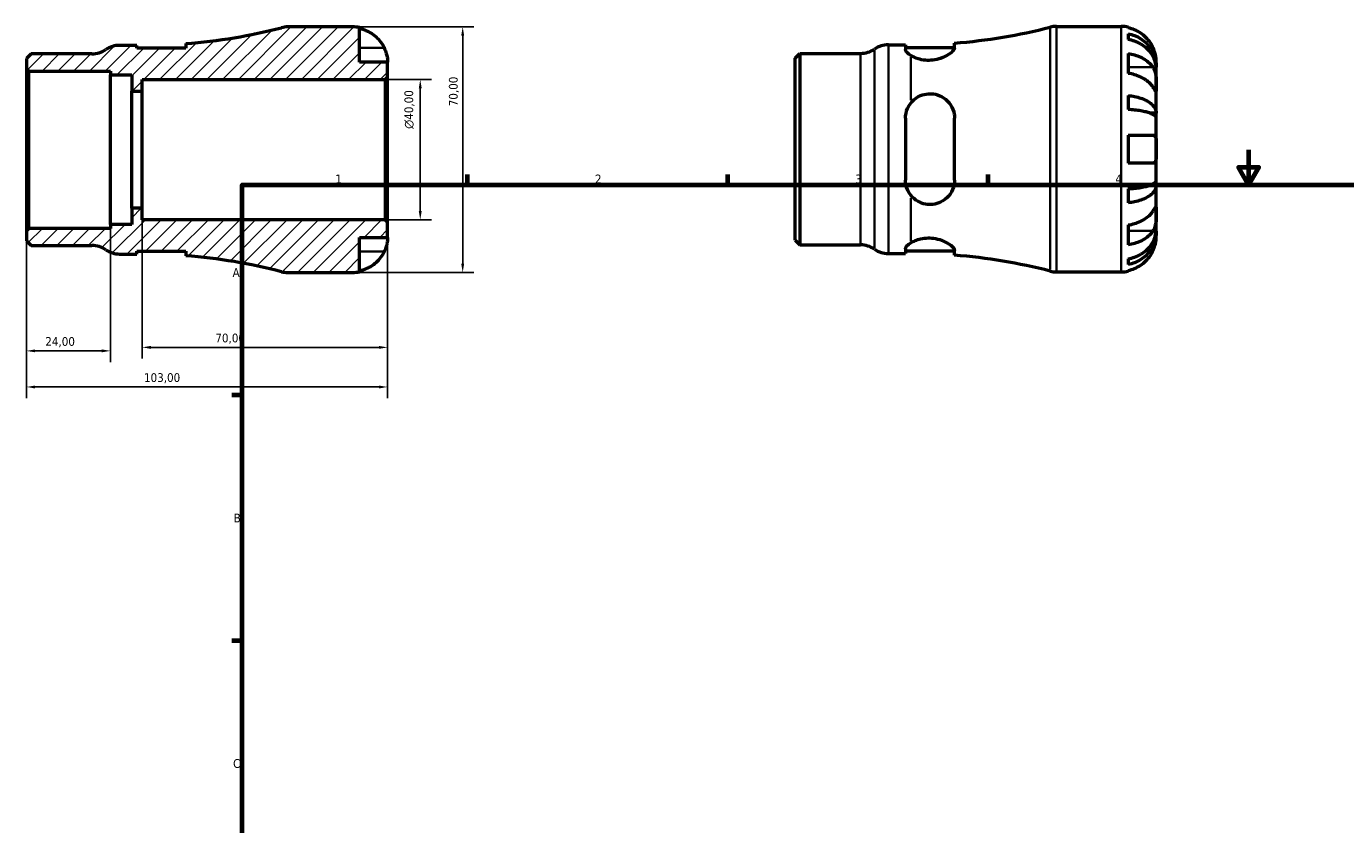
# Model space of a CAD drawing. Header units: millimetres. Extents: x -52 to 665, y 0 to 464.
# Tile 2 of 3: x -52 to 325, y 228 to 455. Entities that reach past the tile are written whole.
import ezdxf

# ---------------------------------------------------------------- set-up
doc = ezdxf.new("R2010")
doc.units = ezdxf.units.MM
for name, color, linetype, lineweight in [('Border (ISO)', 7, 'Continuous', 70), ('Dimension (ISO)', 7, 'Continuous', 25), ('Hatch (ISO)', 7, 'Continuous', 18), ('Visible (ISO)', 7, 'Continuous', 50), ('Visible Narrow (ISO)', 7, 'Continuous', 35)]:
    doc.layers.add(name, color=color, linetype=linetype, lineweight=lineweight)
doc.styles.add('Note Text (ISO)', font='tahoma.ttf')
doc.dimstyles.new('Default (ISO)', dxfattribs={"dimtxt": 2.5, "dimasz": 2.5, "dimexe": 3.175, "dimexo": 0, "dimgap": 0.762, "dimtad": 1, "dimrnd": 1e-08, "dimzin": 0, "dimtxsty": 'Note Text (ISO)', "dimcen": 0.09, "dimdle": 10, "dimclrd": 256, "dimclre": 256, "dimclrt": 232, "dimazin": 0, "dimtfac": 1.40208, "dimtmove": 0, "dimatfit": 3, "dimfxl": 1, "dimtolj": 1, "dimtzin": 0, "dimlwd": -1, "dimlwe": -1, "dimarcsym": 0})

# ---------------------------------------------------------------- blocks, each defined once
blk = doc.blocks.new('Borders Default Border')
at = {"layer": 'Border (ISO)'}
for p, q in [((74.25, 410), (74.25, 412.9)), ((148.5, 410), (148.5, 412.9)), ((222.75, 410), (222.75, 412.9)), ((10, 350), (7.1, 350)), ((10, 280), (7.1, 280))]:
    blk.add_line(p, q, dxfattribs=at)
at = {"layer": 'Border (ISO)', "flags": 128}
for points in [[(297, 420), (297, 410), (294.11, 415), (299.89, 415), (297, 410)], [(10, 10), (10, 410), (584, 410), (584, 10), (10, 10)]]:
    blk.add_lwpolyline(points, dxfattribs=at)
at = {"layer": 'Border (ISO)', "color": 232, "true_color": 0xca0064, "char_height": 2.5, "attachment_point": 7, "style": 'Note Text (ISO)'}
for s, insert in [('1', (36.56, 410.4)), ('2', (110.62, 410.4)), ('3', (184.85, 410.35)), ('4', (259, 410.4)), ('A', (7.29, 383.75)), ('B', (7.59, 313.75)), ('C', (7.43, 243.71))]:
    blk.add_mtext(s, dxfattribs=dict(at, insert=insert))
blk = doc.blocks.new('*D7')
at = {"layer": 'Defpoints', "color": 0, "transparency": 16777216}
for p in [(51.5, 399.3), (-51.5, 396.88), (-51.5, 352.35)]:
    blk.add_point(p, dxfattribs=at)
at = {"layer": 'Dimension (ISO)', "transparency": 16777216}
for p, q in [((51.5, 399.3), (51.5, 349.17)), ((-51.5, 396.88), (-51.5, 349.17)), ((49, 352.35), (-49, 352.35))]:
    blk.add_line(p, q, dxfattribs=at)
for points in [[(-49, 352.76), (-49, 351.93), (-51.5, 352.35)], [(49, 352.76), (49, 351.93), (51.5, 352.35)]]:
    blk.add_solid(points, dxfattribs=at)
at = {"layer": 'Dimension (ISO)', "color": 232, "true_color": 0xca0064, "transparency": 16777216, "insert": (-17.96, 356.28), "char_height": 2.5, "attachment_point": 1, "style": 'Note Text (ISO)'}
blk.add_mtext('\\A1;103,00', dxfattribs=at)
blk = doc.blocks.new('*D8')
at = {"layer": 'Defpoints', "color": 0, "transparency": 16777216}
for p in [(41.5, 455), (72.9, 455), (41.5, 385)]:
    blk.add_point(p, dxfattribs=at)
at = {"layer": 'Dimension (ISO)', "transparency": 16777216}
for p, q in [((41.5, 455), (76.08, 455)), ((72.9, 387.5), (72.9, 452.5)), ((41.5, 385), (76.08, 385))]:
    blk.add_line(p, q, dxfattribs=at)
for points in [[(72.48, 452.5), (73.32, 452.5), (72.9, 455)], [(72.48, 387.5), (73.32, 387.5), (72.9, 385)]]:
    blk.add_solid(points, dxfattribs=at)
at = {"layer": 'Dimension (ISO)', "color": 232, "true_color": 0xca0064, "transparency": 16777216, "insert": (68.97, 432.38), "char_height": 2.5, "attachment_point": 1, "rotation": 90, "style": 'Note Text (ISO)'}
blk.add_mtext('\\A1;70,00', dxfattribs=at)
blk = doc.blocks.new('*D9')
at = {"layer": 'Defpoints', "color": 0, "transparency": 16777216}
for p in [(50.8, 440), (60.8, 440), (50.8, 400)]:
    blk.add_point(p, dxfattribs=at)
at = {"layer": 'Dimension (ISO)', "transparency": 16777216}
for p, q in [((50.8, 440), (63.97, 440)), ((60.8, 402.5), (60.8, 437.5)), ((50.8, 400), (63.97, 400))]:
    blk.add_line(p, q, dxfattribs=at)
for points in [[(60.38, 437.5), (61.22, 437.5), (60.8, 440)], [(60.38, 402.5), (61.22, 402.5), (60.8, 400)]]:
    blk.add_solid(points, dxfattribs=at)
at = {"layer": 'Dimension (ISO)', "color": 232, "true_color": 0xca0064, "transparency": 16777216, "insert": (56.28, 425.94), "char_height": 2.5, "attachment_point": 1, "rotation": 90, "style": 'Note Text (ISO)'}
blk.add_mtext('\\A1;\\fAIGDT|b0|i0;\\H2.5000;\\ln\\fTahoma|b0|i0;\\H2.5000;40,00', dxfattribs=at)
blk = doc.blocks.new('*D10')
at = {"layer": 'Defpoints', "color": 0, "transparency": 16777216}
for p in [(-18.5, 403.33), (51.5, 399.3), (-18.5, 363.64)]:
    blk.add_point(p, dxfattribs=at)
at = {"layer": 'Dimension (ISO)', "transparency": 16777216}
for p, q in [((-18.5, 403.33), (-18.5, 360.46)), ((51.5, 399.3), (51.5, 360.46)), ((49, 363.64), (-16, 363.64))]:
    blk.add_line(p, q, dxfattribs=at)
for points in [[(-16, 364.05), (-16, 363.22), (-18.5, 363.64)], [(49, 364.05), (49, 363.22), (51.5, 363.64)]]:
    blk.add_solid(points, dxfattribs=at)
at = {"layer": 'Dimension (ISO)', "color": 232, "true_color": 0xca0064, "transparency": 16777216, "insert": (2.38, 367.57), "char_height": 2.5, "attachment_point": 1, "style": 'Note Text (ISO)'}
blk.add_mtext('\\A1;70,00', dxfattribs=at)
blk = doc.blocks.new('*D11')
at = {"layer": 'Defpoints', "color": 0, "transparency": 16777216}
for p in [(-51.5, 396.88), (-27.5, 398.7), (-51.5, 362.64)]:
    blk.add_point(p, dxfattribs=at)
at = {"layer": 'Dimension (ISO)', "transparency": 16777216}
for p, q in [((-51.5, 396.88), (-51.5, 359.47)), ((-27.5, 398.7), (-27.5, 359.47)), ((-30, 362.64), (-49, 362.64))]:
    blk.add_line(p, q, dxfattribs=at)
for points in [[(-49, 363.06), (-49, 362.23), (-51.5, 362.64)], [(-30, 363.06), (-30, 362.23), (-27.5, 362.64)]]:
    blk.add_solid(points, dxfattribs=at)
at = {"layer": 'Dimension (ISO)', "color": 232, "true_color": 0xca0064, "transparency": 16777216, "insert": (-46.11, 366.58), "char_height": 2.5, "attachment_point": 1, "style": 'Note Text (ISO)'}
blk.add_mtext('\\A1;24,00', dxfattribs=at)

msp = doc.modelspace()

# ---------------------------------------------------------------- hatches: boundary and pattern name
at = {"layer": 'Hatch (ISO)'}
h = msp.add_hatch(dxfattribs=at)
h.set_pattern_fill('ANSI31', color=256, scale=25.4, style=0)
h.set_pattern_definition([(45, (0, 0), (-2.245064, 2.245064), [])])
edge = h.paths.add_edge_path()
edge.add_line((-51.501, 443.123), (-50.801, 442.422))
edge.add_line((-50.801, 442.422), (-27.501, 442.422))
edge.add_line((-27.501, 442.422), (-27.501, 441.301))
edge.add_line((-27.501, 441.301), (-21.471, 441.301))
edge.add_line((-21.471, 441.301), (-21.471, 436.667))
edge.add_line((-21.471, 436.667), (-18.501, 436.667))
edge.add_line((-18.501, 436.667), (-18.501, 440))
edge.add_line((-18.501, 440), (50.799, 440))
edge.add_line((50.799, 440), (51.499, 440.7))
edge.add_line((51.499, 440.7), (51.499, 445))
edge.add_line((51.499, 445), (43.499, 445))
edge.add_line((43.499, 445), (43.499, 454.798))
edge.add_ellipse((41.499, 445), major_axis=(2, 9.798), ratio=1, start_angle=0, end_angle=11.53696)
edge.add_line((41.499, 455), (22.994, 455))
edge.add_ellipse((22.994, 448), major_axis=(0, 7), ratio=1, start_angle=0, end_angle=14.42154)
edge.add_ellipse((-18.501, 609.362), major_axis=(39.752, -154.582), ratio=1, start_angle=350.06742, end_angle=360, ccw=False)
edge.add_line((-6.009, 450.24), (-6.009, 448.95))
edge.add_line((-6.009, 448.95), (-20.009, 448.95))
edge.add_line((-20.009, 448.95), (-20.009, 449.75))
edge.add_line((-20.009, 449.75), (-24.909, 449.75))
edge.add_ellipse((-24.909, 442.75), major_axis=(0, 7), ratio=1, start_angle=0, end_angle=34.41151)
edge.add_ellipse((-32.821, 454.3), major_axis=(3.956, -5.775), ratio=1, start_angle=325.58849, end_angle=360, ccw=False)
edge.add_line((-32.821, 447.3), (-50.156, 447.3))
edge.add_line((-50.156, 447.3), (-51.501, 445.955))
edge.add_line((-51.501, 445.955), (-51.501, 443.122))
edge = h.paths.add_edge_path()
edge.add_line((-50.801, 397.577), (-51.501, 396.877))
edge.add_line((-51.501, 396.877), (-51.501, 394.045))
edge.add_line((-51.501, 394.045), (-50.156, 392.7))
edge.add_line((-50.156, 392.7), (-32.821, 392.7))
edge.add_ellipse((-32.821, 385.7), major_axis=(0, 7), ratio=1, start_angle=325.58849, end_angle=360, ccw=False)
edge.add_ellipse((-24.909, 397.25), major_axis=(-3.956, -5.775), ratio=1, start_angle=0, end_angle=34.41151)
edge.add_line((-24.909, 390.25), (-20.009, 390.25))
edge.add_line((-20.009, 390.25), (-20.009, 391.05))
edge.add_line((-20.009, 391.05), (-6.009, 391.05))
edge.add_line((-6.009, 391.05), (-6.009, 389.76))
edge.add_ellipse((-18.501, 230.638), major_axis=(12.492, 159.122), ratio=1, start_angle=350.06742, end_angle=360, ccw=False)
edge.add_ellipse((22.994, 392), major_axis=(-1.743, -6.779), ratio=1, start_angle=0, end_angle=14.42154)
edge.add_line((22.994, 385), (41.499, 385))
edge.add_ellipse((41.499, 395), major_axis=(0, -10), ratio=1, start_angle=0, end_angle=11.53696)
edge.add_line((43.499, 385.202), (43.499, 395))
edge.add_line((43.499, 395), (51.499, 395))
edge.add_line((51.499, 395), (51.499, 399.3))
edge.add_line((51.499, 399.3), (50.799, 400))
edge.add_line((50.799, 400), (-18.501, 400))
edge.add_line((-18.501, 400), (-18.501, 403.333))
edge.add_line((-18.501, 403.333), (-21.471, 403.333))
edge.add_line((-21.471, 403.333), (-21.471, 398.699))
edge.add_line((-21.471, 398.699), (-27.501, 398.699))
edge.add_line((-27.501, 398.699), (-27.501, 397.577))
edge.add_line((-27.501, 397.577), (-50.801, 397.577))

# ---------------------------------------------------------------- linework, layer by layer
at = {"layer": 'Visible (ISO)'}
for p, q in [((242.171, 455.155), (260.675, 455.155)), ((41.499, 455), (22.994, 455)), ((43.499, 445), (43.499, 454.798)), ((262.675, 454.953), (262.675, 454.722)), ((262.675, 453.072), (262.675, 451.411)), ((-20.009, 449.75), (-24.909, 449.75)), ((-20.009, 448.95), (-20.009, 449.75)), ((-6.009, 448.95), (-20.009, 448.95)), ((-6.009, 450.24), (-6.009, 448.95)), ((194.268, 449.905), (199.168, 449.905)), ((199.168, 449.905), (199.168, 448.574)), ((199.168, 449.105), (213.168, 449.105)), ((213.168, 449.086), (213.168, 450.395)), ((-50.156, 447.3), (-51.501, 445.955)), ((-51.501, 445.955), (-51.501, 443.123)), ((-32.821, 447.3), (-50.156, 447.3)), ((51.499, 445), (43.499, 445)), ((51.499, 440.7), (51.499, 445)), ((167.675, 446.11), (169.021, 447.455)), ((167.675, 394.2), (167.675, 446.11)), ((169.021, 447.455), (186.356, 447.455)), ((169.021, 447.455), (169.021, 392.855)), ((262.675, 447.426), (262.675, 441.769)), ((270.675, 443.546), (270.675, 445.155)), ((-51.501, 443.123), (-50.801, 442.422)), ((-51.501, 443.123), (-51.501, 396.877)), ((-50.801, 442.422), (-27.501, 442.422)), ((-50.801, 397.577), (-50.801, 442.422)), ((-27.501, 442.422), (-27.501, 441.301)), ((-27.501, 441.301), (-21.471, 441.301)), ((-27.501, 398.699), (-27.501, 441.301)), ((-21.471, 441.301), (-21.471, 436.667)), ((50.799, 440), (51.499, 440.7)), ((51.499, 399.3), (51.499, 440.7)), ((270.675, 443.546), (270.65, 443.546)), ((270.675, 442.934), (270.675, 443.546)), ((270.675, 437.833), (270.675, 442.934)), ((-21.471, 436.667), (-18.501, 436.667)), ((-21.471, 403.333), (-21.471, 436.667)), ((-18.501, 436.667), (-18.501, 440)), ((-18.501, 440), (50.799, 440)), ((-18.501, 403.333), (-18.501, 436.667)), ((50.799, 440), (50.799, 400)), ((270.675, 430.456), (270.675, 437.833)), ((262.675, 435.45), (262.675, 431.441)), ((199.168, 428.955), (199.168, 411.355)), ((213.168, 411.355), (213.168, 428.955)), ((270.675, 430.456), (268.767, 430.456)), ((270.675, 428.978), (270.675, 430.456)), ((270.675, 420.155), (270.675, 428.978)), ((262.675, 424.155), (262.675, 416.155)), ((270.675, 411.332), (270.675, 420.155)), ((270.675, 409.854), (270.675, 411.332)), ((262.675, 408.868), (262.675, 404.86)), ((270.675, 409.854), (268.767, 409.854)), ((270.675, 402.477), (270.675, 409.854)), ((-18.501, 403.333), (-21.471, 403.333)), ((-21.471, 403.333), (-21.471, 398.699)), ((-18.501, 400), (-18.501, 403.333)), ((50.799, 400), (-18.501, 400)), ((51.499, 399.3), (50.799, 400)), ((51.499, 395), (51.499, 399.3)), ((270.675, 397.376), (270.675, 402.477)), ((-50.801, 397.577), (-51.501, 396.877)), ((-51.501, 396.877), (-51.501, 394.045)), ((-27.501, 397.577), (-50.801, 397.577)), ((-21.471, 398.699), (-27.501, 398.699)), ((-27.501, 398.699), (-27.501, 397.577)), ((43.499, 385.202), (43.499, 395)), ((43.499, 395), (51.499, 395)), ((262.675, 398.541), (262.675, 392.884)), ((270.675, 396.764), (270.65, 396.764)), ((270.675, 396.764), (270.675, 397.376)), ((270.675, 395.155), (270.675, 396.764)), ((-51.501, 394.045), (-50.156, 392.7)), ((-50.156, 392.7), (-32.821, 392.7)), ((167.675, 394.2), (169.021, 392.855)), ((169.021, 392.855), (186.356, 392.855)), ((199.168, 391.736), (199.168, 390.405)), ((199.168, 391.205), (213.168, 391.205)), ((213.168, 389.915), (213.168, 391.224)), ((-24.909, 390.25), (-20.009, 390.25)), ((-20.009, 390.25), (-20.009, 391.05)), ((-20.009, 391.05), (-6.009, 391.05)), ((-6.009, 391.05), (-6.009, 389.76)), ((194.268, 390.405), (199.168, 390.405)), ((262.675, 388.898), (262.675, 387.238)), ((22.994, 385), (41.499, 385)), ((242.171, 385.155), (260.675, 385.155)), ((262.675, 385.588), (262.675, 385.357))]:
    msp.add_line(p, q, dxfattribs=at)
for centre, radius, start, end in [((242.171, 448.155), 7, 90, 104.42154), ((260.675, 445.155), 10, 78.46304, 90), ((-18.501, 609.362), 159.612, 274.48896, 284.42154), ((22.994, 448), 7, 90, 104.42154), ((41.499, 445), 10, 78.46304, 90), ((200.675, 609.517), 159.612, 274.48896, 284.42154), ((-32.821, 454.3), 7, 270, 304.41151), ((-24.909, 442.75), 7, 90, 124.41151), ((186.356, 454.455), 7, 270, 304.41151), ((194.268, 442.905), 7, 90, 124.41151), ((-32.821, 385.7), 7, 55.58849, 90), ((-24.909, 397.25), 7, 235.58849, 270), ((186.356, 385.855), 7, 55.58849, 90), ((194.268, 397.405), 7, 235.58849, 270), ((-18.501, 230.638), 159.612, 75.57846, 85.51104), ((200.675, 230.793), 159.612, 75.57846, 85.51104), ((22.994, 392), 7, 255.57846, 270), ((41.499, 395), 10, 270, 281.53696), ((242.171, 392.155), 7, 255.57846, 270), ((260.675, 395.155), 10, 270, 281.53696)]:
    msp.add_arc(centre, radius, start, end, dxfattribs=at)
for points, knots in [([(43.499, 454.567), (44.138, 454.436), (44.762, 454.239), (45.885, 453.772), (46.484, 453.456), (47.602, 452.706), (48.121, 452.271), (48.995, 451.394), (49.43, 450.87), (50.086, 449.883), (50.334, 449.438), (50.539, 449)], [0.18972425, 0.18972425, 0.18972425, 0.18972425, 0.36926522, 0.36926522, 0.55452014, 0.55452014, 0.73977506, 0.73977506, 0.92607912, 0.92607912, 1.06568045, 1.06568045, 1.06568045, 1.06568045]), ([(269.716, 449.155), (269.51, 449.593), (269.262, 450.038), (268.607, 451.024), (268.172, 451.548), (267.298, 452.426), (266.779, 452.861), (265.661, 453.611), (265.061, 453.927), (263.939, 454.394), (263.314, 454.591), (262.675, 454.722)], [4.90264375, 4.90264375, 4.90264375, 4.90264375, 5.04224508, 5.04224508, 5.22854914, 5.22854914, 5.41380406, 5.41380406, 5.59905898, 5.59905898, 5.77859995, 5.77859995, 5.77859995, 5.77859995]), ([(262.675, 453.072), (263.316, 452.945), (263.943, 452.753), (265.067, 452.302), (265.667, 451.997), (266.785, 451.272), (267.305, 450.852), (268.178, 450.005), (268.612, 449.5), (269.36, 448.412), (269.675, 447.83), (270.148, 446.721), (270.351, 446.091), (270.614, 444.804), (270.675, 444.148), (270.675, 443.546)], [0.1897184, 0.1897184, 0.1897184, 0.1897184, 0.3698032, 0.3698032, 0.5549844, 0.5549844, 0.7401655, 0.7401655, 0.9258164, 0.9258164, 1.1114673, 1.1114673, 1.2978252, 1.2978252, 1.484183, 1.484183, 1.484183, 1.484183]), ([(270.675, 442.934), (270.675, 443.469), (270.614, 444.054), (270.351, 445.199), (270.148, 445.759), (269.675, 446.747), (269.36, 447.265), (268.612, 448.232), (268.178, 448.682), (267.305, 449.436), (266.785, 449.81), (265.667, 450.455), (265.067, 450.726), (263.943, 451.128), (263.316, 451.298), (262.675, 451.411)], [4.4593823, 4.4593823, 4.4593823, 4.4593823, 4.6457401, 4.6457401, 4.832098, 4.832098, 5.0177489, 5.0177489, 5.2033998, 5.2033998, 5.388581, 5.388581, 5.5737621, 5.5737621, 5.753847, 5.753847, 5.753847, 5.753847]), ([(50.539, 449), (50.608, 448.853), (50.673, 448.706), (50.834, 448.32), (50.923, 448.083), (51.089, 447.592), (51.163, 447.341), (51.315, 446.743), (51.376, 446.414), (51.467, 445.779), (51.485, 445.501), (51.501, 445.105), (51.499, 445), (51.499, 445)], [-0.64008532, -0.64008532, -0.64008532, -0.64008532, -0.59222185, -0.59222185, -0.51595037, -0.51595037, -0.43235608, -0.43235608, -0.30863031, -0.30863031, -0.15844955, -0.15844955, 0, 0, 0, 0]), ([(200.675, 446.846), (200.297, 447.082), (199.974, 447.331), (199.356, 447.941), (199.168, 448.291), (199.168, 448.574)], [0.62964654, 0.62964654, 0.62964654, 0.62964654, 0.81869922, 0.81869922, 1.10572882, 1.10572882, 1.10572882, 1.10572882]), ([(213.168, 449.086), (213.168, 449.056), (213.165, 449.025), (213.136, 448.802), (213.033, 448.586), (212.57, 447.967), (212.086, 447.538), (210.829, 446.726), (210.063, 446.341), (208.495, 445.807), (207.744, 445.628), (206.258, 445.454), (205.553, 445.444), (204.101, 445.57), (203.383, 445.718), (201.925, 446.172), (201.23, 446.5), (200.675, 446.846)], [-1.8184867, -1.8184867, -1.8184867, -1.8184867, -1.7876732, -1.7876732, -1.5978334, -1.5978334, -1.2803393, -1.2803393, -0.9741549, -0.9741549, -0.7340085, -0.7340085, -0.5214225, -0.5214225, -0.2880375, -0.2880375, -0.0000689, -0.0000689, -0.0000689, -0.0000689]), ([(270.675, 445.155), (270.675, 445.155), (270.676, 445.198), (270.673, 445.375), (270.669, 445.517), (270.637, 445.965), (270.599, 446.309), (270.469, 446.985), (270.4, 447.277), (270.243, 447.816), (270.165, 448.054), (269.985, 448.54), (269.883, 448.788), (269.754, 449.073), (269.735, 449.114), (269.716, 449.155)], [-2.77804136, -2.77804136, -2.77804136, -2.77804136, -2.67672151, -2.67672151, -2.56558131, -2.56558131, -2.40960112, -2.40960112, -2.30519389, -2.30519389, -2.22617552, -2.22617552, -2.14450488, -2.14450488, -2.1308178, -2.1308178, -2.1308178, -2.1308178]), ([(262.675, 447.426), (263.314, 447.333), (263.939, 447.194), (265.061, 446.864), (265.661, 446.641), (266.779, 446.11), (267.298, 445.802), (268.172, 445.182), (268.607, 444.811), (269.262, 444.114), (269.51, 443.799), (269.716, 443.489)], [0.18972425, 0.18972425, 0.18972425, 0.18972425, 0.36926522, 0.36926522, 0.55452014, 0.55452014, 0.73977506, 0.73977506, 0.92607912, 0.92607912, 1.06568045, 1.06568045, 1.06568045, 1.06568045]), ([(269.716, 437.833), (269.51, 438.143), (269.262, 438.457), (268.607, 439.155), (268.172, 439.525), (267.298, 440.146), (266.779, 440.453), (265.661, 440.984), (265.061, 441.207), (263.939, 441.537), (263.314, 441.676), (262.675, 441.769)], [4.90264375, 4.90264375, 4.90264375, 4.90264375, 5.04224508, 5.04224508, 5.22854914, 5.22854914, 5.41380406, 5.41380406, 5.59905898, 5.59905898, 5.77859995, 5.77859995, 5.77859995, 5.77859995]), ([(269.716, 443.489), (269.774, 443.401), (269.83, 443.309), (269.991, 443.015), (270.089, 442.8), (270.264, 442.326), (270.34, 442.066), (270.492, 441.411), (270.553, 441.01), (270.643, 440.102), (270.661, 439.605), (270.677, 438.651), (270.675, 438.207), (270.675, 437.833)], [-0.64434498, -0.64434498, -0.64434498, -0.64434498, -0.60308586, -0.60308586, -0.52007987, -0.52007987, -0.43273909, -0.43273909, -0.31000661, -0.31000661, -0.15868997, -0.15868997, 0, 0, 0, 0]), ([(270.675, 437.833), (270.675, 437.623), (270.675, 437.438), (270.674, 437.11), (270.672, 436.974), (270.654, 436.733), (270.633, 436.662), (270.546, 436.66), (270.483, 436.722), (270.327, 436.925), (270.25, 437.034), (270.072, 437.296), (269.972, 437.445), (269.815, 437.682), (269.766, 437.756), (269.716, 437.833)], [0, 0, 0, 0, 0.08884908, 0.08884908, 0.18379648, 0.18379648, 0.31419699, 0.31419699, 0.43784665, 0.43784665, 0.52411276, 0.52411276, 0.60765264, 0.60765264, 0.6434969, 0.6434969, 0.6434969, 0.6434969]), ([(199.168, 428.955), (199.168, 429.869), (199.356, 430.827), (199.974, 432.276), (200.297, 432.816), (200.675, 433.295)], [1.06685547, 1.06685547, 1.06685547, 1.06685547, 1.35388507, 1.35388507, 1.54293775, 1.54293775, 1.54293775, 1.54293775]), ([(200.675, 433.295), (201.044, 433.761), (201.474, 434.183), (202.417, 434.893), (202.924, 435.186), (204.137, 435.693), (204.85, 435.869), (206.304, 435.99), (207.017, 435.939), (208.543, 435.595), (209.317, 435.26), (210.836, 434.265), (211.534, 433.554), (212.558, 431.957), (212.903, 431.082), (213.133, 429.758), (213.168, 429.358), (213.168, 428.955)], [-1.9658881, -1.9658881, -1.9658881, -1.9658881, -1.7742775, -1.7742775, -1.592366, -1.592366, -1.3698585, -1.3698585, -1.1533609, -1.1533609, -0.8912792, -0.8912792, -0.5726849, -0.5726849, -0.2720711, -0.2720711, -0.1449558, -0.1449558, -0.1449558, -0.1449558]), ([(262.675, 435.45), (263.316, 435.383), (263.943, 435.283), (265.067, 435.046), (265.667, 434.886), (266.785, 434.506), (267.305, 434.286), (268.178, 433.842), (268.612, 433.577), (269.36, 433.007), (269.675, 432.702), (270.148, 432.12), (270.351, 431.79), (270.614, 431.116), (270.675, 430.771), (270.675, 430.456)], [0.1897184, 0.1897184, 0.1897184, 0.1897184, 0.3698032, 0.3698032, 0.5549844, 0.5549844, 0.7401655, 0.7401655, 0.9258164, 0.9258164, 1.1114673, 1.1114673, 1.2978252, 1.2978252, 1.484183, 1.484183, 1.484183, 1.484183]), ([(270.675, 428.978), (270.675, 429.134), (270.614, 429.303), (270.351, 429.636), (270.148, 429.799), (269.675, 430.086), (269.36, 430.237), (268.612, 430.518), (268.178, 430.648), (267.305, 430.867), (266.785, 430.976), (265.667, 431.164), (265.067, 431.242), (263.943, 431.359), (263.316, 431.409), (262.675, 431.441)], [4.4593823, 4.4593823, 4.4593823, 4.4593823, 4.6457401, 4.6457401, 4.832098, 4.832098, 5.0177489, 5.0177489, 5.2033998, 5.2033998, 5.388581, 5.388581, 5.5737621, 5.5737621, 5.753847, 5.753847, 5.753847, 5.753847]), ([(262.675, 424.155), (263.314, 424.155), (263.939, 424.155), (265.061, 424.155), (265.661, 424.155), (266.779, 424.155), (267.298, 424.155), (268.172, 424.155), (268.607, 424.155), (269.262, 424.155), (269.51, 424.155), (269.716, 424.155)], [0.18972425, 0.18972425, 0.18972425, 0.18972425, 0.36926522, 0.36926522, 0.55452014, 0.55452014, 0.73977506, 0.73977506, 0.92607912, 0.92607912, 1.06568045, 1.06568045, 1.06568045, 1.06568045]), ([(269.716, 424.155), (269.784, 424.155), (269.85, 424.147), (270.011, 424.104), (270.1, 424.056), (270.266, 423.909), (270.339, 423.805), (270.491, 423.482), (270.553, 423.235), (270.643, 422.579), (270.661, 422.157), (270.677, 421.206), (270.675, 420.683), (270.675, 420.155)], [-0.64008532, -0.64008532, -0.64008532, -0.64008532, -0.59222185, -0.59222185, -0.51595037, -0.51595037, -0.43235608, -0.43235608, -0.30863031, -0.30863031, -0.15844955, -0.15844955, 0, 0, 0, 0]), ([(270.675, 420.155), (270.675, 419.817), (270.676, 419.481), (270.673, 418.795), (270.669, 418.452), (270.637, 417.687), (270.599, 417.298), (270.469, 416.777), (270.4, 416.607), (270.243, 416.377), (270.165, 416.302), (269.985, 416.194), (269.883, 416.164), (269.754, 416.156), (269.735, 416.155), (269.716, 416.155)], [-2.77804136, -2.77804136, -2.77804136, -2.77804136, -2.67672151, -2.67672151, -2.56558131, -2.56558131, -2.40960112, -2.40960112, -2.30519389, -2.30519389, -2.22617552, -2.22617552, -2.14450488, -2.14450488, -2.1308178, -2.1308178, -2.1308178, -2.1308178]), ([(269.716, 416.155), (269.51, 416.155), (269.262, 416.155), (268.607, 416.155), (268.172, 416.155), (267.298, 416.155), (266.779, 416.155), (265.661, 416.155), (265.061, 416.155), (263.939, 416.155), (263.314, 416.155), (262.675, 416.155)], [4.90264375, 4.90264375, 4.90264375, 4.90264375, 5.04224508, 5.04224508, 5.22854914, 5.22854914, 5.41380406, 5.41380406, 5.59905898, 5.59905898, 5.77859995, 5.77859995, 5.77859995, 5.77859995]), ([(200.675, 407.015), (200.297, 407.494), (199.974, 408.034), (199.356, 409.483), (199.168, 410.441), (199.168, 411.355)], [0.62964654, 0.62964654, 0.62964654, 0.62964654, 0.81869922, 0.81869922, 1.10572882, 1.10572882, 1.10572882, 1.10572882]), ([(213.168, 411.355), (213.168, 411.257), (213.165, 411.158), (213.136, 410.457), (213.033, 409.867), (212.57, 408.359), (212.086, 407.493), (210.829, 406.049), (210.063, 405.458), (208.495, 404.709), (207.744, 404.489), (206.258, 404.32), (205.553, 404.346), (204.101, 404.622), (203.383, 404.889), (201.925, 405.711), (201.23, 406.312), (200.675, 407.015)], [-1.8184867, -1.8184867, -1.8184867, -1.8184867, -1.7876732, -1.7876732, -1.5978334, -1.5978334, -1.2803393, -1.2803393, -0.9741549, -0.9741549, -0.7340085, -0.7340085, -0.5214225, -0.5214225, -0.2880375, -0.2880375, -0.0000689, -0.0000689, -0.0000689, -0.0000689]), ([(262.675, 408.868), (263.316, 408.901), (263.943, 408.951), (265.067, 409.068), (265.667, 409.146), (266.785, 409.334), (267.305, 409.443), (268.178, 409.662), (268.612, 409.792), (269.36, 410.073), (269.675, 410.224), (270.148, 410.511), (270.351, 410.674), (270.614, 411.006), (270.675, 411.176), (270.675, 411.332)], [0.1897184, 0.1897184, 0.1897184, 0.1897184, 0.3698032, 0.3698032, 0.5549844, 0.5549844, 0.7401655, 0.7401655, 0.9258164, 0.9258164, 1.1114673, 1.1114673, 1.2978252, 1.2978252, 1.484183, 1.484183, 1.484183, 1.484183]), ([(270.675, 409.854), (270.675, 409.538), (270.614, 409.194), (270.351, 408.52), (270.148, 408.189), (269.675, 407.608), (269.36, 407.303), (268.612, 406.733), (268.178, 406.468), (267.305, 406.024), (266.785, 405.804), (265.667, 405.423), (265.067, 405.264), (263.943, 405.027), (263.316, 404.927), (262.675, 404.86)], [4.4593823, 4.4593823, 4.4593823, 4.4593823, 4.6457401, 4.6457401, 4.832098, 4.832098, 5.0177489, 5.0177489, 5.2033998, 5.2033998, 5.388581, 5.388581, 5.5737621, 5.5737621, 5.753847, 5.753847, 5.753847, 5.753847]), ([(269.716, 402.477), (269.774, 402.565), (269.83, 402.65), (269.991, 402.893), (270.089, 403.039), (270.264, 403.297), (270.34, 403.405), (270.492, 403.598), (270.553, 403.654), (270.643, 403.641), (270.661, 403.54), (270.677, 403.147), (270.675, 402.851), (270.675, 402.477)], [-0.64434498, -0.64434498, -0.64434498, -0.64434498, -0.60308586, -0.60308586, -0.52007987, -0.52007987, -0.43273909, -0.43273909, -0.31000661, -0.31000661, -0.15868997, -0.15868997, 0, 0, 0, 0]), ([(262.675, 398.541), (263.314, 398.633), (263.939, 398.773), (265.061, 399.103), (265.661, 399.326), (266.779, 399.857), (267.298, 400.164), (268.172, 400.785), (268.607, 401.155), (269.262, 401.853), (269.51, 402.167), (269.716, 402.477)], [0.18972425, 0.18972425, 0.18972425, 0.18972425, 0.36926522, 0.36926522, 0.55452014, 0.55452014, 0.73977506, 0.73977506, 0.92607912, 0.92607912, 1.06568045, 1.06568045, 1.06568045, 1.06568045]), ([(270.675, 402.477), (270.675, 402.268), (270.675, 402.036), (270.674, 401.518), (270.672, 401.231), (270.654, 400.521), (270.633, 400.09), (270.546, 399.248), (270.483, 398.845), (270.327, 398.194), (270.25, 397.939), (270.072, 397.47), (269.972, 397.256), (269.815, 396.977), (269.766, 396.897), (269.716, 396.82)], [0, 0, 0, 0, 0.08884908, 0.08884908, 0.18379648, 0.18379648, 0.31419699, 0.31419699, 0.43784665, 0.43784665, 0.52411276, 0.52411276, 0.60765264, 0.60765264, 0.6434969, 0.6434969, 0.6434969, 0.6434969]), ([(51.499, 395), (51.499, 395), (51.499, 394.957), (51.496, 394.78), (51.492, 394.638), (51.46, 394.19), (51.423, 393.846), (51.293, 393.17), (51.224, 392.877), (51.067, 392.339), (50.989, 392.101), (50.809, 391.615), (50.707, 391.367), (50.577, 391.082), (50.558, 391.041), (50.539, 391)], [-2.77804136, -2.77804136, -2.77804136, -2.77804136, -2.67672151, -2.67672151, -2.56558131, -2.56558131, -2.40960112, -2.40960112, -2.30519389, -2.30519389, -2.22617552, -2.22617552, -2.14450488, -2.14450488, -2.1308178, -2.1308178, -2.1308178, -2.1308178]), ([(262.675, 388.898), (263.316, 389.012), (263.943, 389.182), (265.067, 389.584), (265.667, 389.855), (266.785, 390.5), (267.305, 390.874), (268.178, 391.628), (268.612, 392.077), (269.36, 393.045), (269.675, 393.563), (270.148, 394.551), (270.351, 395.111), (270.614, 396.256), (270.675, 396.841), (270.675, 397.376)], [0.1897184, 0.1897184, 0.1897184, 0.1897184, 0.3698032, 0.3698032, 0.5549844, 0.5549844, 0.7401655, 0.7401655, 0.9258164, 0.9258164, 1.1114673, 1.1114673, 1.2978252, 1.2978252, 1.484183, 1.484183, 1.484183, 1.484183]), ([(269.716, 396.82), (269.51, 396.51), (269.262, 396.196), (268.607, 395.498), (268.172, 395.128), (267.298, 394.507), (266.779, 394.2), (265.661, 393.669), (265.061, 393.446), (263.939, 393.116), (263.314, 392.977), (262.675, 392.884)], [4.90264375, 4.90264375, 4.90264375, 4.90264375, 5.04224508, 5.04224508, 5.22854914, 5.22854914, 5.41380406, 5.41380406, 5.59905898, 5.59905898, 5.77859995, 5.77859995, 5.77859995, 5.77859995]), ([(270.675, 396.764), (270.675, 396.162), (270.614, 395.505), (270.351, 394.219), (270.148, 393.589), (269.675, 392.48), (269.36, 391.897), (268.612, 390.81), (268.178, 390.305), (267.305, 389.458), (266.785, 389.038), (265.667, 388.313), (265.067, 388.008), (263.943, 387.557), (263.316, 387.365), (262.675, 387.238)], [4.4593823, 4.4593823, 4.4593823, 4.4593823, 4.6457401, 4.6457401, 4.832098, 4.832098, 5.0177489, 5.0177489, 5.2033998, 5.2033998, 5.388581, 5.388581, 5.5737621, 5.5737621, 5.753847, 5.753847, 5.753847, 5.753847]), ([(269.716, 391.155), (269.784, 391.302), (269.85, 391.449), (270.011, 391.835), (270.1, 392.072), (270.266, 392.563), (270.339, 392.814), (270.491, 393.412), (270.553, 393.741), (270.643, 394.376), (270.661, 394.654), (270.677, 395.05), (270.675, 395.155), (270.675, 395.155)], [-0.64008532, -0.64008532, -0.64008532, -0.64008532, -0.59222185, -0.59222185, -0.51595037, -0.51595037, -0.43235608, -0.43235608, -0.30863031, -0.30863031, -0.15844955, -0.15844955, 0, 0, 0, 0]), ([(199.168, 391.736), (199.168, 392.019), (199.356, 392.369), (199.974, 392.979), (200.297, 393.228), (200.675, 393.464)], [1.06685547, 1.06685547, 1.06685547, 1.06685547, 1.35388507, 1.35388507, 1.54293775, 1.54293775, 1.54293775, 1.54293775]), ([(200.675, 393.464), (201.044, 393.694), (201.474, 393.915), (202.417, 394.299), (202.924, 394.463), (204.137, 394.741), (204.85, 394.832), (206.304, 394.854), (207.017, 394.79), (208.543, 394.5), (209.317, 394.25), (210.836, 393.591), (211.534, 393.165), (212.558, 392.351), (212.903, 391.963), (213.133, 391.481), (213.168, 391.347), (213.168, 391.224)], [-1.9658881, -1.9658881, -1.9658881, -1.9658881, -1.7742775, -1.7742775, -1.592366, -1.592366, -1.3698585, -1.3698585, -1.1533609, -1.1533609, -0.8912792, -0.8912792, -0.5726849, -0.5726849, -0.2720711, -0.2720711, -0.1449558, -0.1449558, -0.1449558, -0.1449558]), ([(50.539, 391), (50.334, 390.562), (50.086, 390.117), (49.43, 389.13), (48.995, 388.606), (48.121, 387.729), (47.602, 387.294), (46.484, 386.544), (45.885, 386.228), (44.762, 385.761), (44.138, 385.564), (43.499, 385.433)], [4.90264375, 4.90264375, 4.90264375, 4.90264375, 5.04224508, 5.04224508, 5.22854914, 5.22854914, 5.41380406, 5.41380406, 5.59905898, 5.59905898, 5.77859995, 5.77859995, 5.77859995, 5.77859995]), ([(262.675, 385.588), (263.314, 385.719), (263.939, 385.916), (265.061, 386.383), (265.661, 386.698), (266.779, 387.449), (267.298, 387.884), (268.172, 388.761), (268.607, 389.285), (269.262, 390.272), (269.51, 390.717), (269.716, 391.155)], [0.18972425, 0.18972425, 0.18972425, 0.18972425, 0.36926522, 0.36926522, 0.55452014, 0.55452014, 0.73977506, 0.73977506, 0.92607912, 0.92607912, 1.06568045, 1.06568045, 1.06568045, 1.06568045])]:
    msp.add_open_spline(points, degree=3, knots=knots, dxfattribs=at)
at = {"layer": 'Visible Narrow (ISO)'}
for p, q in [((240.427, 385.804), (240.427, 454.506)), ((242.171, 454.724), (242.171, 385.586)), ((260.675, 385.586), (260.675, 454.724)), ((50.187, 449), (43.851, 449)), ((190.312, 391.981), (190.312, 448.329)), ((194.268, 449.539), (194.268, 390.771)), ((186.356, 393.191), (186.356, 447.119)), ((200.675, 434.163), (200.675, 446.401)), ((269.364, 443.489), (263.027, 443.489)), ((200.675, 393.909), (200.675, 406.147)), ((269.364, 396.82), (263.027, 396.82)), ((50.187, 391), (43.851, 391))]:
    msp.add_line(p, q, dxfattribs=at)

# ---------------------------------------------------------------- block references
msp.add_blockref('Borders Default Border', (0, 0))

# ---------------------------------------------------------------- dimensions: what is measured, and where the dimension line sits
at = {"layer": 'Dimension (ISO)'}
for base, p1, p2, angle, picture, middle in [((72.9, 455), (41.499, 385), (41.499, 455), 270, '*D8', (72.9, 436.5)), ((-18.501, 363.635), (51.499, 399.3), (-18.501, 403.333), 180, '*D10', (6.499, 363.635)), ((-51.501, 352.346), (51.499, 399.3), (-51.501, 396.877), 180, '*D7', (-13.001, 352.346)), ((-51.501, 362.642), (-27.501, 398.699), (-51.501, 396.877), 180, '*D11', (-42.001, 362.642))]:
    dim = msp.add_linear_dim(base=base, p1=p1, p2=p2, angle=angle, dimstyle='Default (ISO)', override={"dimdec": 2, "dimtp": 0, "dimtm": 0, "dimtdec": 2, "dimtofl": 0, "dimatfit": 1}, dxfattribs=at)
    dim.commit()
    dim.dimension.update_dxf_attribs({"geometry": picture, "text_midpoint": middle, "dimtype": 160})
dim = msp.add_linear_dim(base=(60.799, 440), p1=(50.799, 400), p2=(50.799, 440), angle=90, text='\\fAIGDT|b0|i0;\\H2.5000;\\ln\\fTahoma|b0|i0;\\H2.5000;<>', dimstyle='Default (ISO)', override={"dimdec": 2, "dimtp": 0, "dimtm": 0, "dimtdec": 2, "dimtofl": 0, "dimatfit": 1}, dxfattribs=at)
dim.commit()
dim.dimension.update_dxf_attribs({"geometry": '*D9', "text_midpoint": (60.799, 431.5), "dimtype": 160})

doc.saveas('drawing.dxf')
